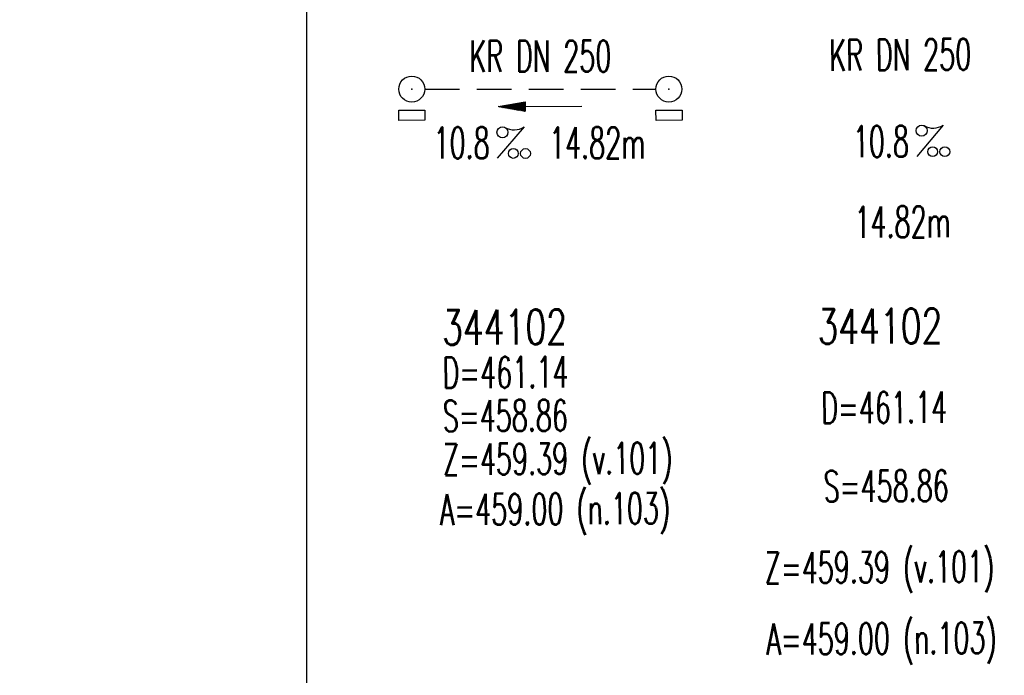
# Model space of a CAD drawing. Extents: x 0 to 1135, y 0 to 420.
# Tile 47 of 50: x 1031 to 1088, y 178 to 216. Entities that reach past the tile are written whole.
import ezdxf
from ezdxf.enums import TextEntityAlignment as Align

# ---------------------------------------------------------------- set-up
doc = ezdxf.new("R2010")
doc.units = 0
doc.header["$LTSCALE"] = 2
doc.header["$MEASUREMENT"] = 0
doc.linetypes.add('AUSGEZOGEN', pattern=[0])
doc.linetypes.add('GESTRICH-X2', pattern=[1.5, 1, -0.5])
doc.layers.get('0').update_dxf_attribs({"linetype": 'AUSGEZOGEN'})
for name, color, linetype in [('FBR', 8, 'CONTINUOUS'), ('LEGENDE', 7, 'AUSGEZOGEN'), ('SCHLITZRINNE', 8, 'AUSGEZOGEN'), ('SCHRIFT', 7, 'CONTINUOUS'), ('TEXTU', 4, 'CONTINUOUS')]:
    doc.layers.add(name, color=color, linetype=linetype)
doc.styles.add('ROMANS', font='romans.shx', dxfattribs={"width": 0.8})
pattern_1 = [(45, (1.0288, 6.1178), (-1.0606602, 1.0606602), [])]

# ---------------------------------------------------------------- blocks, each defined once
blk = doc.blocks.new('PFEIL2')
at = {"color": 0}
for p, q in [((0.88, 0.002), (-2.401, -0.012)), ((0.881, -0.271), (0.879, 0.276)), ((0.879, 0.276), (2.429, 0.009)), ((0.911, 0.27), (0.879, 0.265)), ((0.965, 0.261), (0.879, 0.246)), ((1.019, 0.252), (0.879, 0.228)), ((1.073, 0.242), (0.879, 0.209)), ((1.127, 0.233), (0.879, 0.191)), ((1.181, 0.224), (0.879, 0.172)), ((1.235, 0.214), (0.879, 0.154)), ((1.289, 0.205), (0.879, 0.135)), ((1.343, 0.196), (0.879, 0.117)), ((1.397, 0.187), (0.879, 0.098)), ((1.451, 0.177), (0.879, 0.08)), ((1.505, 0.168), (0.879, 0.061)), ((1.559, 0.159), (0.88, 0.043)), ((1.613, 0.149), (0.88, 0.024)), ((1.668, 0.14), (0.88, 0.006)), ((1.722, 0.131), (0.88, -0.013)), ((1.776, 0.121), (0.88, -0.031)), ((1.83, 0.112), (0.88, -0.05)), ((1.884, 0.103), (0.88, -0.068)), ((1.938, 0.094), (0.88, -0.087)), ((1.992, 0.084), (0.88, -0.105)), ((2.046, 0.075), (0.88, -0.124)), ((2.1, 0.066), (0.88, -0.142)), ((2.154, 0.056), (0.88, -0.161)), ((2.208, 0.047), (0.88, -0.179)), ((2.262, 0.038), (0.881, -0.198)), ((2.316, 0.029), (0.881, -0.216)), ((2.37, 0.019), (0.881, -0.235)), ((2.424, 0.01), (0.881, -0.253)), ((2.429, 0.009), (0.881, -0.271))]:
    blk.add_line(p, q, dxfattribs=at)
blk = doc.blocks.new('GST')
at = {"color": 0}
blk.add_circle((0, 0), 0.75, dxfattribs=at)
blk.add_point((0, 0), dxfattribs=at)
blk = doc.blocks.new('17')
blk.add_lwpolyline([(-0.755, -1.218), (0.748, -1.218), (0.748, -1.801), (-0.755, -1.801)], close=True)
blk.add_blockref('GST', (0, 0))
blk = doc.blocks.new('PROM')
blk.add_line((1.566, 1.817), (0.019, 0.015))
for centre, radius in [((0.317, 1.51), 0.317), ((0.943, 0.291), 0.283), ((1.645, 0.287), 0.283)]:
    blk.add_circle(centre, radius)
blk.add_arc((0.992, 2.682), 1.033, 239.1414, 303.3549)

msp = doc.modelspace()

# ---------------------------------------------------------------- hatches: boundary and pattern name
at = {"layer": 'SCHLITZRINNE'}
h = msp.add_hatch(dxfattribs=at)
h.set_pattern_fill('_USER', color=256, scale=1.5, angle=45, style=0, pattern_type=0)
h.set_pattern_definition(pattern_1)
edge = h.paths.add_edge_path()
edge.add_arc((1129.237, -138429.968), 138664.376, 90.02323932, 90.03117941)
edge.add_arc((1129.237, -138429.968), 138663.876, 90.02323932, 90.03117941)
h = msp.add_hatch(dxfattribs=at)
h.set_pattern_fill('_USER', color=256, scale=1.5, angle=45, style=0, pattern_type=0)
h.set_pattern_definition(pattern_1)
edge = h.paths.add_edge_path()
edge.add_arc((1149.909, -138429.968), 138664.376, 90.02323932, 90.03115986)
edge.add_arc((1149.909, -138429.968), 138663.876, 90.02323932, 90.03115986)

# ---------------------------------------------------------------- linework, layer by layer
at = {"layer": 'FBR'}
for points in [[(88.009, 187.528, 0), (104.839, 188.975, 0), (166.439, 194.269, -0.000002), (228.71, 199.62, 0.000002), (290.98, 204.971, 0.000001), (321.649, 207.607, 0.000001), (340.796, 209.253, 0.000002), (353.251, 210.323, -0.000001), (365.705, 211.394, -0.000007)], [(87.666, 191.514, 0), (104.497, 192.96, 0), (166.097, 198.254, -0.000002), (228.367, 203.605, 0.000002), (290.638, 208.957, 0.000001), (321.307, 211.592, 0.000001), (340.454, 213.238, 0.000002), (352.908, 214.308, -0.000001), (365.363, 215.379, -0.000007)], [(377.816, 216.449, 0.000001), (390.27, 217.519, 0.000044)], [(378.159, 212.464, 0.000001), (390.613, 213.534, 0.000044)]]:
    msp.add_lwpolyline(points, format="xyb", dxfattribs=at)
at = {"layer": 'LEGENDE', "linetype": 'GESTRICH-X2'}
msp.add_line((1054.447, 212.143), (1067.77, 212.143), dxfattribs=at)
at = {"layer": 'LEGENDE'}
msp.add_lwpolyline([(1047.634, 292.851), (1047.634, 144.148), (1125.665, 144.148), (1125.665, 292.851)], close=True, dxfattribs=at)

# ---------------------------------------------------------------- block references
for name, p, rotation in [('17', (1053.697, 212.143), 0.433668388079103), ('17', (1068.52, 212.143), 0.4379683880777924), ('PFEIL2', (1061.109, 211.143), 179.998468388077)]:
    msp.add_blockref(name, p, dxfattribs=dict(at, rotation=rotation))
at = {"layer": 'TEXTU', "color": 4}
for p, rotation in [((1082.789, 208.238), 0.3734000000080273), ((1058.609, 208.143), 359.998468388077)]:
    msp.add_blockref('PROM', p, dxfattribs=dict(at, rotation=rotation))

# ---------------------------------------------------------------- texts
at = {"layer": 'LEGENDE', "color": 4, "style": 'ROMANS', "width": 0.6}
for rotation, p in [(359.9985, (1061.109, 213.143)), (0.3734, (1081.866, 213.225))]:
    msp.add_text('KR DN 250', height=1.8, rotation=rotation, dxfattribs=at).set_placement(p, align=Align.CENTER)
for s, rotation, p in [('10.8', 0.3734, (1079.129, 208.214)), ('10.8', 359.9985, (1054.949, 208.143)), ('14.82m', 359.9985, (1061.608, 208.143)), ('14.82m', 0.3734, (1079.22, 203.571))]:
    msp.add_text(s, height=1.8, rotation=rotation, dxfattribs=at).set_placement(p)
at = {"layer": 'SCHRIFT', "color": 6, "style": 'ROMANS'}
for s, height, width, p in [('344102', 2, 0.7, (1055.451, 197.397)), ('344102', 2, 0.7, (1077.096, 197.453)), ('D=461.14', 1.8, 0.6, (1055.468, 194.897)), ('S=458.86', 1.8, 0.6, (1055.485, 192.397)), ('D=461.14', 1.8, 0.6, (1077.303, 192.868)), ('Z=459.39 (v.101)', 1.8, 0.6, (1055.502, 189.897)), ('S=458.86', 1.8, 0.6, (1077.446, 188.345)), ('A=459.00 (n.103)', 1.8, 0.6, (1055.321, 187.004)), ('Z=459.39 (v.101)', 1.8, 0.6, (1074.055, 183.646)), ('A=459.00 (n.103)', 1.8, 0.6, (1074.146, 179.535))]:
    msp.add_text(s, height=height, rotation=0.3857, dxfattribs=dict(at, width=width)).set_placement(p)

doc.saveas('drawing.dxf')
